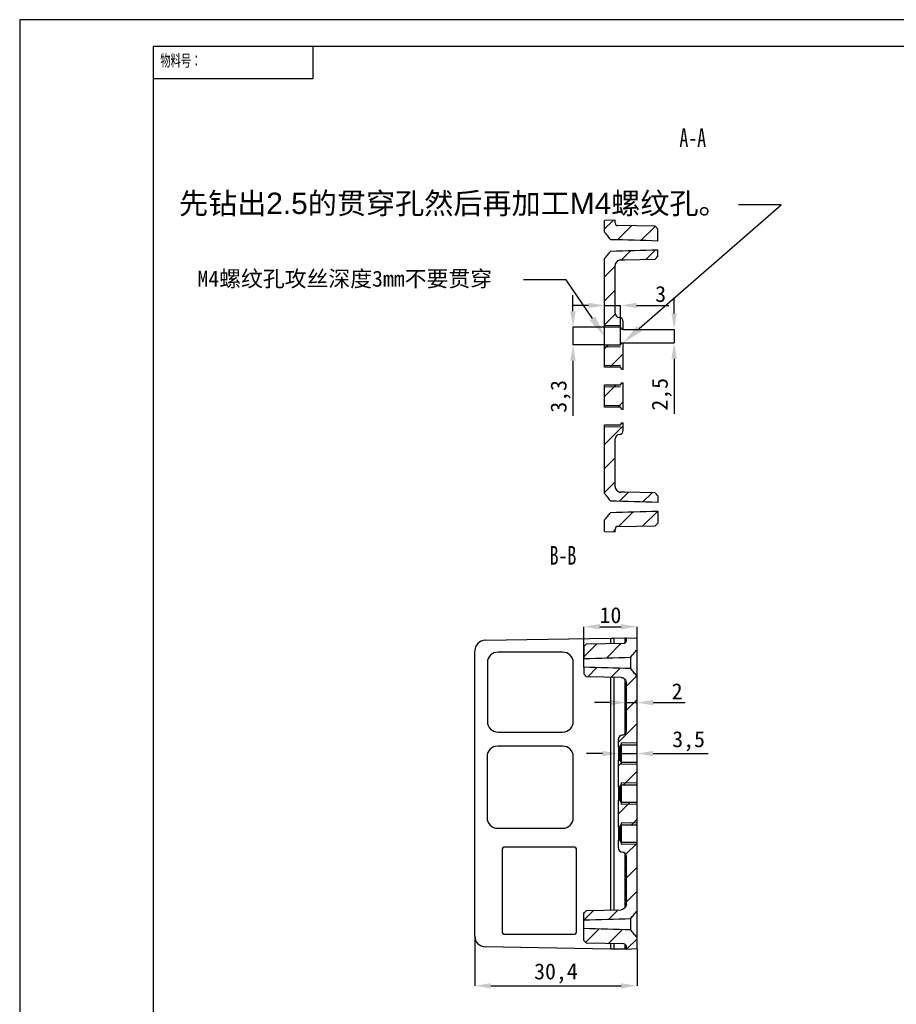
# Model space of a CAD drawing. Header units: millimetres. Extents: x 0 to 420, y 0 to 297.
# Tile 2 of 6: x 0 to 164, y 112 to 297. Entities that reach past the tile are written whole.
import ezdxf
from ezdxf import colors
from ezdxf.entities.mleader import LeaderData, LeaderLine
from ezdxf.math import Vec2, Vec3

# ---------------------------------------------------------------- set-up
doc = ezdxf.new("R2010")
doc.units = ezdxf.units.MM
for name, color, linetype in [('5', 7, 'Continuous'), ('9', 7, 'Continuous'), ('尺寸', 5, 'Continuous')]:
    doc.layers.add(name, color=color, linetype=linetype)
doc.layers.add('SLD-0', color=179, linetype='Continuous', lineweight=25)
doc.styles.add('SLDTEXTSTYLE0', font='TXT', dxfattribs={"width": 0.7, "bigfont": 'bigfont'})
doc.styles.add('SLDTEXTSTYLE1', font='TXT', dxfattribs={"width": 0.7})
doc.styles.get("Standard").update_dxf_attribs({"font": 'arial.ttf'})
doc.styles.add('黑体高度3mm', font='simhei.ttf', dxfattribs={"height": 3})
doc.dimstyles.new('黄色高度3mm', dxfattribs={"dimtxt": 3, "dimasz": 3, "dimexe": 0, "dimexo": 0, "dimtad": 1, "dimdec": 1, "dimtxsty": '黑体高度3mm', "dimcen": 2.5, "dimclrd": 2, "dimclre": 2, "dimclrt": 2, "dimadec": 0, "dimazin": 0, "dimtfac": 1, "dimtdec": 1, "dimtmove": 0, "dimatfit": 3, "dimfxl": 1, "dimarcsym": 0})
pattern_1 = [(45, (-1e-07, -0.015), (-2.245064, 2.245064), [])]

# ---------------------------------------------------------------- blocks, each defined once
blk = doc.blocks.new('*D27')
at = {"color": 2, "lineweight": -2, "transparency": 16777216}
for p, q in [((103.67, 242.33), (103.67, 245.33)), ((109.59, 239.33), (103.67, 239.33)), ((103.67, 239.33), (103.67, 236.03)), ((109.59, 236.03), (103.67, 236.03)), ((103.67, 233.03), (103.67, 222.69))]:
    blk.add_line(p, q, dxfattribs=at)
at = {"color": 2, "transparency": 16777216}
for points in [[(103.17, 242.33), (104.17, 242.33), (103.67, 239.33)], [(103.17, 233.03), (104.17, 233.03), (103.67, 236.03)]]:
    blk.add_solid(points, dxfattribs=at)
at = {"layer": 'Defpoints', "color": 0, "transparency": 16777216}
for p in [(109.59, 239.33), (103.67, 236.03), (109.59, 236.03)]:
    blk.add_point(p, dxfattribs=at)
at = {"color": 2, "transparency": 16777216, "insert": (101.36, 226.36), "char_height": 3, "attachment_point": 5, "rotation": 90, "style": '黑体高度3mm'}
blk.add_mtext('3,3', dxfattribs=at)
blk = doc.blocks.new('*D28')
at = {"color": 2, "lineweight": -2, "transparency": 16777216}
for p, q in [((122.63, 241.93), (122.63, 244.93)), ((113.09, 238.93), (122.63, 238.93)), ((122.63, 238.93), (122.63, 236.43)), ((113.09, 236.43), (122.63, 236.43)), ((122.63, 233.43), (122.63, 223.08))]:
    blk.add_line(p, q, dxfattribs=at)
at = {"color": 2, "transparency": 16777216}
for points in [[(122.13, 241.93), (123.13, 241.93), (122.63, 238.93)], [(122.13, 233.43), (123.13, 233.43), (122.63, 236.43)]]:
    blk.add_solid(points, dxfattribs=at)
at = {"layer": 'Defpoints', "color": 0, "transparency": 16777216}
for p in [(113.09, 238.93), (113.09, 236.43), (122.63, 236.43)]:
    blk.add_point(p, dxfattribs=at)
at = {"color": 2, "transparency": 16777216, "insert": (120.32, 226.75), "char_height": 3, "attachment_point": 5, "rotation": 90, "style": '黑体高度3mm'}
blk.add_mtext('2,5', dxfattribs=at)
blk = doc.blocks.new('*D29')
at = {"color": 2, "lineweight": -2, "transparency": 16777216}
for p, q in [((106.59, 243.41), (103.59, 243.41)), ((109.59, 236.03), (109.59, 243.41)), ((109.59, 243.41), (112.59, 243.41)), ((112.59, 236.03), (112.59, 243.41)), ((115.59, 243.41), (121.61, 243.41))]:
    blk.add_line(p, q, dxfattribs=at)
at = {"color": 2, "transparency": 16777216}
for points in [[(106.59, 243.91), (106.59, 242.91), (109.59, 243.41)], [(115.59, 243.91), (115.59, 242.91), (112.59, 243.41)]]:
    blk.add_solid(points, dxfattribs=at)
at = {"layer": 'Defpoints', "color": 0, "transparency": 16777216}
for p in [(112.59, 243.41), (109.59, 236.03), (112.59, 236.03)]:
    blk.add_point(p, dxfattribs=at)
at = {"color": 2, "transparency": 16777216, "insert": (120.1, 245.54), "char_height": 3, "attachment_point": 5, "style": '黑体高度3mm'}
blk.add_mtext('3', dxfattribs=at)
blk = doc.blocks.new('*D32')
at = {"color": 2, "lineweight": -2, "transparency": 16777216}
for p, q in [((105.72, 176.39), (105.72, 183.18)), ((108.72, 183.18), (112.68, 183.18)), ((115.68, 176.39), (115.68, 183.18))]:
    blk.add_line(p, q, dxfattribs=at)
at = {"color": 2, "transparency": 16777216}
for points in [[(108.72, 183.68), (108.72, 182.68), (105.72, 183.18)], [(112.68, 183.68), (112.68, 182.68), (115.68, 183.18)]]:
    blk.add_solid(points, dxfattribs=at)
at = {"layer": 'Defpoints', "color": 0, "transparency": 16777216}
for p in [(115.68, 183.18), (105.72, 176.39), (115.68, 176.39)]:
    blk.add_point(p, dxfattribs=at)
at = {"color": 2, "transparency": 16777216, "insert": (110.7, 185.32), "char_height": 3, "attachment_point": 5, "style": '黑体高度3mm'}
blk.add_mtext('10', dxfattribs=at)
blk = doc.blocks.new('*D33')
at = {"color": 2, "lineweight": -2, "transparency": 16777216}
for p, q in [((109.18, 159.39), (106.18, 159.39)), ((112.18, 159.39), (115.68, 159.39)), ((118.68, 159.39), (129, 159.39))]:
    blk.add_line(p, q, dxfattribs=at)
at = {"color": 2, "transparency": 16777216}
for points in [[(109.18, 159.89), (109.18, 158.89), (112.18, 159.39)], [(118.68, 159.89), (118.68, 158.89), (115.68, 159.39)]]:
    blk.add_solid(points, dxfattribs=at)
at = {"layer": 'Defpoints', "color": 0, "transparency": 16777216}
for p in [(112.18, 159.39), (115.68, 159.39), (115.68, 159.39)]:
    blk.add_point(p, dxfattribs=at)
at = {"color": 2, "transparency": 16777216, "insert": (125.34, 161.7), "char_height": 3, "attachment_point": 5, "style": '黑体高度3mm'}
blk.add_mtext('3,5', dxfattribs=at)
blk = doc.blocks.new('*D34')
at = {"color": 2, "lineweight": -2, "transparency": 16777216}
for p, q in [((110.68, 168.95), (107.68, 168.95)), ((113.68, 168.13), (113.68, 168.95)), ((113.68, 168.95), (115.68, 168.95)), ((115.68, 168.13), (115.68, 168.95)), ((118.68, 168.95), (124.7, 168.95))]:
    blk.add_line(p, q, dxfattribs=at)
at = {"color": 2, "transparency": 16777216}
for points in [[(110.68, 169.45), (110.68, 168.45), (113.68, 168.95)], [(118.68, 169.45), (118.68, 168.45), (115.68, 168.95)]]:
    blk.add_solid(points, dxfattribs=at)
at = {"layer": 'Defpoints', "color": 0, "transparency": 16777216}
for p in [(113.68, 168.13), (115.68, 168.95), (115.68, 168.13)]:
    blk.add_point(p, dxfattribs=at)
at = {"color": 2, "transparency": 16777216, "insert": (123.19, 171.07), "char_height": 3, "attachment_point": 5, "style": '黑体高度3mm'}
blk.add_mtext('2', dxfattribs=at)
blk = doc.blocks.new('*D37')
at = {"color": 2, "lineweight": -2, "transparency": 16777216}
for p, q in [((85.28, 125.15), (85.28, 115.85)), ((115.68, 122.76), (115.68, 115.85)), ((88.28, 115.85), (112.68, 115.85))]:
    blk.add_line(p, q, dxfattribs=at)
at = {"color": 2, "transparency": 16777216}
for points in [[(88.28, 116.35), (88.28, 115.35), (85.28, 115.85)], [(112.68, 116.35), (112.68, 115.35), (115.68, 115.85)]]:
    blk.add_solid(points, dxfattribs=at)
at = {"layer": 'Defpoints', "color": 0, "transparency": 16777216}
for p in [(85.28, 125.15), (115.68, 122.76), (115.68, 115.85)]:
    blk.add_point(p, dxfattribs=at)
at = {"color": 2, "transparency": 16777216, "insert": (100.48, 118.17), "char_height": 3, "attachment_point": 5, "style": '黑体高度3mm'}
blk.add_mtext('30,4', dxfattribs=at)

msp = doc.modelspace()

# ---------------------------------------------------------------- hatches: boundary and pattern name
at = {"layer": '尺寸', "linetype": 'Continuous', "lineweight": 18}
h = msp.add_hatch(dxfattribs=at)
h.set_pattern_fill('ANSI31', color=256, style=0)
h.set_pattern_definition(pattern_1)
edge = h.paths.add_edge_path(flags=0)
edge.add_line((119.55328, 257.73761), (119.05335, 258.24634))
edge.add_line((119.05335, 258.24634), (112.08455, 258.36798))
edge.add_arc((112.09328, 258.8679), 0.5, 180, 269, ccw=False)
edge.add_line((111.59328, 258.8679), (111.59328, 259.37655))
edge.add_line((111.59328, 259.37655), (109.59328, 259.30671))
edge.add_line((109.59328, 259.30671), (109.59328, 257.15086))
edge.add_spline(control_points=[(109.59328, 257.15086), (109.99845, 256.70056), (110.40453, 256.24537), (110.73943, 255.7406)], knot_values=[0.004880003, 0.004880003, 0.004880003, 0.004880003, 0.006700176, 0.006700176, 0.006700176, 0.006700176], weights=[1, 1, 1, 1], degree=3, periodic=0)
edge.add_spline(control_points=[(110.73943, 255.7406), (110.9218, 255.73581), (111.10416, 255.73099), (111.28652, 255.72616), (112.18185, 255.70242), (113.07717, 255.67823), (113.97247, 255.65348), (115.83282, 255.60204), (117.69311, 255.54828), (119.55328, 255.49044)], knot_values=[0.015122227, 0.015122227, 0.015122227, 0.015122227, 0.015669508, 0.015669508, 0.015669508, 0.018356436, 0.018356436, 0.018356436, 0.023939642, 0.023939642, 0.023939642, 0.023939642], weights=[1, 1, 1, 1, 1, 1, 1, 1, 1, 1], degree=3, periodic=0)
edge.add_line((119.55328, 255.49044), (119.55328, 257.73761))
h = msp.add_hatch(dxfattribs=at)
h.set_pattern_fill('ANSI31', color=256, style=0)
h.set_pattern_definition(pattern_1)
edge = h.paths.add_edge_path(flags=0)
edge.add_spline(control_points=[(111.59328, 250.87859), (111.59326, 250.93287), (111.59729, 250.98729), (111.60525, 251.04098), (111.62345, 251.16376), (111.66301, 251.28511), (111.72079, 251.39496), (111.75172, 251.45376), (111.78814, 251.50999), (111.82926, 251.56218), (111.89614, 251.64705), (111.97695, 251.7227), (112.0667, 251.78288), (112.15223, 251.84023), (112.24798, 251.88482), (112.34723, 251.91229), (112.42145, 251.93283), (112.49883, 251.9442), (112.57583, 251.94567)], knot_values=[0.005939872, 0.005939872, 0.005939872, 0.005939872, 0.006103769, 0.006103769, 0.006103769, 0.006480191, 0.006480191, 0.006480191, 0.006679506, 0.006679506, 0.006679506, 0.007006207, 0.007006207, 0.007006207, 0.007317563, 0.007317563, 0.007317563, 0.0075505, 0.0075505, 0.0075505, 0.0075505], weights=[1, 1, 1, 1, 1, 1, 1, 1, 1, 1, 1, 1, 1, 1, 1, 1, 1, 1, 1], degree=3, periodic=0)
edge.add_spline(control_points=[(112.57583, 251.94567), (112.84885, 251.95087), (113.12187, 251.95608), (113.3949, 251.96129), (115.28105, 251.99729), (117.16721, 252.0334), (119.05335, 252.06964)], knot_values=[0.005016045, 0.005016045, 0.005016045, 0.005016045, 0.005835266, 0.005835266, 0.005835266, 0.01149476, 0.01149476, 0.01149476, 0.01149476], weights=[1, 1, 1, 1, 1, 1, 1], degree=3, periodic=0)
edge.add_spline(control_points=[(119.05335, 252.06964), (119.19702, 252.23058), (119.33944, 252.39264), (119.47965, 252.55659), (119.50427, 252.58537), (119.52881, 252.61421), (119.55328, 252.64312)], knot_values=[0.002570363, 0.002570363, 0.002570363, 0.002570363, 0.003217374, 0.003217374, 0.003217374, 0.003330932, 0.003330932, 0.003330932, 0.003330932], weights=[1, 1, 1, 1, 1, 1, 1], degree=3, periodic=0)
edge.add_line((119.55328, 252.64312), (119.55328, 253.86255))
edge.add_spline(control_points=[(119.55328, 253.86255), (117.84203, 253.80933), (116.13068, 253.75959), (114.41927, 253.71191), (113.37504, 253.68282), (112.33079, 253.65452), (111.28652, 253.62683), (111.10416, 253.622), (110.9218, 253.61718), (110.73943, 253.61238)], knot_values=[0.007399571, 0.007399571, 0.007399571, 0.007399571, 0.012535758, 0.012535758, 0.012535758, 0.015669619, 0.015669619, 0.015669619, 0.016216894, 0.016216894, 0.016216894, 0.016216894], weights=[1, 1, 1, 1, 1, 1, 1, 1, 1, 1], degree=3, periodic=0)
edge.add_spline(control_points=[(110.73943, 253.61238), (110.40453, 253.10762), (109.99845, 252.65243), (109.59328, 252.20212)], knot_values=[0.009001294, 0.009001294, 0.009001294, 0.009001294, 0.010869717, 0.010869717, 0.010869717, 0.010869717], weights=[1, 1, 1, 1], degree=3, periodic=0)
edge.add_line((109.59328, 252.20212), (109.59328, 239.32661))
edge.add_line((109.59328, 239.32661), (112.59328, 239.32661))
edge.add_line((112.59328, 239.32661), (112.83362, 238.92661))
edge.add_line((112.83362, 238.92661), (113.09328, 238.92661))
edge.add_line((113.09328, 238.92661), (113.09328, 240.35229))
edge.add_arc((112.29328, 240.35229), 0.8, 0, 86.4166783)
edge.add_arc((112.39328, 241.94916), 0.8, 180, 266.4166783, ccw=False)
edge.add_line((111.59328, 241.94916), (111.59328, 250.87859))
h = msp.add_hatch(dxfattribs=at)
h.set_pattern_fill('ANSI31', color=256, style=0)
h.set_pattern_definition(pattern_1)
h.paths.add_polyline_path([(109.59328, 231.82661), (112.59328, 231.82661), (112.83362, 231.42661), (113.09328, 231.42661), (113.09328, 236.42661), (112.83362, 236.42661), (112.59328, 236.02661), (109.59328, 236.02661)], flags=0)
h = msp.add_hatch(dxfattribs=at)
h.set_pattern_fill('ANSI31', color=256, style=0)
h.set_pattern_definition(pattern_1)
h.paths.add_polyline_path([(109.59328, 224.32661), (112.59328, 224.32661), (112.83362, 223.92661), (113.09328, 223.92661), (113.09328, 228.92661), (112.83362, 228.92661), (112.59328, 228.52661), (109.59328, 228.52661)], flags=0)
h = msp.add_hatch(dxfattribs=at)
h.set_pattern_fill('ANSI31', color=256, style=0)
h.set_pattern_definition(pattern_1)
edge = h.paths.add_edge_path(flags=0)
edge.add_spline(control_points=[(119.55328, 207.70996), (119.38945, 207.90354), (119.22223, 208.09426), (119.05335, 208.28344)], knot_values=[0.004388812, 0.004388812, 0.004388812, 0.004388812, 0.005155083, 0.005155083, 0.005155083, 0.005155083], weights=[1, 1, 1, 1], degree=3, periodic=0)
edge.add_spline(control_points=[(119.05335, 208.28344), (117.16721, 208.31969), (115.28105, 208.3558), (113.3949, 208.39179), (113.12187, 208.397), (112.84885, 208.40221), (112.57583, 208.40742)], knot_values=[0.014410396, 0.014410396, 0.014410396, 0.014410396, 0.02006989, 0.02006989, 0.02006989, 0.020889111, 0.020889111, 0.020889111, 0.020889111], weights=[1, 1, 1, 1, 1, 1, 1], degree=3, periodic=0)
edge.add_spline(control_points=[(112.57583, 208.40742), (112.56136, 208.40769), (112.54689, 208.40831), (112.53245, 208.40927), (112.42891, 208.41616), (112.32524, 208.44129), (112.22972, 208.48183), (112.15232, 208.51469), (112.07872, 208.55812), (112.01215, 208.60948), (111.91396, 208.68524), (111.82856, 208.78043), (111.76262, 208.88548), (111.69696, 208.99005), (111.64857, 209.10742), (111.6211, 209.2278), (111.6027, 209.30838), (111.59328, 209.39155), (111.59328, 209.47421)], knot_values=[0.006100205, 0.006100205, 0.006100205, 0.006100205, 0.006143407, 0.006143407, 0.006143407, 0.006456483, 0.006456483, 0.006456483, 0.006708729, 0.006708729, 0.006708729, 0.007083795, 0.007083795, 0.007083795, 0.007456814, 0.007456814, 0.007456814, 0.007706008, 0.007706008, 0.007706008, 0.007706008], weights=[1, 1, 1, 1, 1, 1, 1, 1, 1, 1, 1, 1, 1, 1, 1, 1, 1, 1, 1], degree=3, periodic=0)
edge.add_line((111.59328, 209.47421), (111.59328, 218.40406))
edge.add_arc((112.39328, 218.40406), 0.8, 93.5833217, 180, ccw=False)
edge.add_arc((112.29328, 220.00093), 0.8, 273.5833217, 360)
edge.add_line((113.09328, 220.00093), (113.09328, 221.42661))
edge.add_line((113.09328, 221.42661), (112.83362, 221.42661))
edge.add_line((112.83362, 221.42661), (112.59328, 221.02661))
edge.add_line((112.59328, 221.02661), (109.59328, 221.02661))
edge.add_line((109.59328, 221.02661), (109.59328, 208.15096))
edge.add_spline(control_points=[(109.59328, 208.15096), (109.99845, 207.70065), (110.40453, 207.24547), (110.73943, 206.7407)], knot_values=[0.004880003, 0.004880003, 0.004880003, 0.004880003, 0.006700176, 0.006700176, 0.006700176, 0.006700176], weights=[1, 1, 1, 1], degree=3, periodic=0)
edge.add_spline(control_points=[(110.73943, 206.7407), (110.9218, 206.7359), (111.10416, 206.73109), (111.28652, 206.72625), (112.18185, 206.70252), (113.07717, 206.67833), (113.97247, 206.65358), (115.83282, 206.60214), (117.69311, 206.54838), (119.55328, 206.49054)], knot_values=[0.015122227, 0.015122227, 0.015122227, 0.015122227, 0.015669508, 0.015669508, 0.015669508, 0.018356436, 0.018356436, 0.018356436, 0.023939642, 0.023939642, 0.023939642, 0.023939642], weights=[1, 1, 1, 1, 1, 1, 1, 1, 1, 1], degree=3, periodic=0)
edge.add_line((119.55328, 206.49054), (119.55328, 207.70996))
h = msp.add_hatch(dxfattribs=at)
h.set_pattern_fill('ANSI31', color=256, style=0)
h.set_pattern_definition(pattern_1)
edge = h.paths.add_edge_path(flags=0)
edge.add_arc((112.09328, 201.48518), 0.5, 91, 180, ccw=False)
edge.add_line((112.08455, 201.98511), (119.05335, 202.10675))
edge.add_line((119.05335, 202.10675), (119.55328, 202.61547))
edge.add_line((119.55328, 202.61547), (119.55328, 204.86264))
edge.add_spline(control_points=[(119.55328, 204.86264), (117.84203, 204.80943), (116.13068, 204.75969), (114.41927, 204.71201), (113.37504, 204.68291), (112.33079, 204.65461), (111.28652, 204.62693), (111.10416, 204.62209), (110.9218, 204.61728), (110.73943, 204.61248)], knot_values=[0.007399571, 0.007399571, 0.007399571, 0.007399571, 0.012535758, 0.012535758, 0.012535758, 0.015669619, 0.015669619, 0.015669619, 0.016216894, 0.016216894, 0.016216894, 0.016216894], weights=[1, 1, 1, 1, 1, 1, 1, 1, 1, 1], degree=3, periodic=0)
edge.add_spline(control_points=[(110.73943, 204.61248), (110.40453, 204.10772), (109.99845, 203.65253), (109.59328, 203.20222)], knot_values=[0.009001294, 0.009001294, 0.009001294, 0.009001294, 0.010869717, 0.010869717, 0.010869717, 0.010869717], weights=[1, 1, 1, 1], degree=3, periodic=0)
edge.add_line((109.59328, 203.20222), (109.59328, 201.04652))
edge.add_line((109.59328, 201.04652), (111.59328, 200.97667))
edge.add_line((111.59328, 200.97667), (111.59328, 201.48518))
h = msp.add_hatch(dxfattribs=at)
h.set_pattern_fill('ANSI31', color=256, style=0)
h.set_pattern_definition(pattern_1)
edge = h.paths.add_edge_path(flags=0)
edge.add_line((113.18792, 180.08025), (106.21912, 179.95861))
edge.add_line((106.21912, 179.95861), (105.7192, 179.44989))
edge.add_line((105.7192, 179.44989), (105.7192, 177.20272))
edge.add_spline(control_points=[(105.7192, 177.20272), (106.80408, 177.23645), (107.88901, 177.26877), (108.97396, 177.30008), (110.82692, 177.35356), (112.67996, 177.40413), (114.53304, 177.45288)], knot_values=[0.009386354, 0.009386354, 0.009386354, 0.009386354, 0.012642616, 0.012642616, 0.012642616, 0.018203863, 0.018203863, 0.018203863, 0.018203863], weights=[1, 1, 1, 1, 1, 1, 1], degree=3, periodic=0)
edge.add_spline(control_points=[(114.53304, 177.45288), (114.78743, 177.8363), (115.08633, 178.18928), (115.38892, 178.53592), (115.4848, 178.64576), (115.58167, 178.75475), (115.6792, 178.86314)], knot_values=[0.004131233, 0.004131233, 0.004131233, 0.004131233, 0.005524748, 0.005524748, 0.005524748, 0.005965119, 0.005965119, 0.005965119, 0.005965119], weights=[1, 1, 1, 1, 1, 1, 1], degree=3, periodic=0)
edge.add_line((115.6792, 178.86314), (115.6792, 181.01885))
edge.add_line((115.6792, 181.01885), (113.6792, 181.08869))
edge.add_line((113.6792, 181.08869), (113.6792, 180.58018))
edge.add_arc((113.1792, 180.58018), 0.5, 271, 360, ccw=False)
h = msp.add_hatch(dxfattribs=at)
h.set_pattern_fill('ANSI31', color=256, style=0)
h.set_pattern_definition(pattern_1)
edge = h.paths.add_edge_path(flags=0)
edge.add_spline(control_points=[(106.21912, 173.78192), (108.37829, 173.74043), (110.53747, 173.69911), (112.69665, 173.65795)], knot_values=[0.007133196, 0.007133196, 0.007133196, 0.007133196, 0.013611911, 0.013611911, 0.013611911, 0.013611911], weights=[1, 1, 1, 1], degree=3, periodic=0)
edge.add_spline(control_points=[(112.69665, 173.65795), (112.76373, 173.65667), (112.83107, 173.6479), (112.89628, 173.63208), (112.94627, 173.61996), (112.99541, 173.60363), (113.04276, 173.58353), (113.14777, 173.53895), (113.24599, 173.47456), (113.32981, 173.39718), (113.41345, 173.31997), (113.48514, 173.22786), (113.54031, 173.1283), (113.59848, 173.02331), (113.63982, 172.90723), (113.66131, 172.78913), (113.67316, 172.72394), (113.6792, 172.65742), (113.6792, 172.59115)], knot_values=[0.006060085, 0.006060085, 0.006060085, 0.006060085, 0.006260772, 0.006260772, 0.006260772, 0.006413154, 0.006413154, 0.006413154, 0.006755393, 0.006755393, 0.006755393, 0.007096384, 0.007096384, 0.007096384, 0.007456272, 0.007456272, 0.007456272, 0.007654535, 0.007654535, 0.007654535, 0.007654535], weights=[1, 1, 1, 1, 1, 1, 1, 1, 1, 1, 1, 1, 1, 1, 1, 1, 1, 1, 1], degree=3, periodic=0)
edge.add_line((113.6792, 172.59115), (113.6792, 163.6613))
edge.add_arc((112.8792, 163.6613), 0.8, 273.5833217, 360, ccw=False)
edge.add_arc((112.9792, 162.06443), 0.8, 93.5833217, 180)
edge.add_line((112.1792, 162.06443), (112.1792, 160.63875))
edge.add_line((112.1792, 160.63875), (112.43885, 160.63875))
edge.add_line((112.43885, 160.63875), (112.6792, 161.03875))
edge.add_line((112.6792, 161.03875), (115.6792, 161.03875))
edge.add_line((115.6792, 161.03875), (115.6792, 173.9144))
edge.add_spline(control_points=[(115.6792, 173.9144), (115.41841, 174.20424), (115.16123, 174.49779), (114.91813, 174.80262), (114.78331, 174.97168), (114.65259, 175.14447), (114.53304, 175.32466)], knot_values=[0.000001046, 0.000001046, 0.000001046, 0.000001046, 0.001170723, 0.001170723, 0.001170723, 0.001820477, 0.001820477, 0.001820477, 0.001820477], weights=[1, 1, 1, 1, 1, 1, 1], degree=3, periodic=0)
edge.add_spline(control_points=[(114.53304, 175.32466), (111.87062, 175.3947), (109.20828, 175.46831), (106.54618, 175.54938), (106.27051, 175.55777), (105.99485, 175.56625), (105.7192, 175.57482)], knot_values=[0.009382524, 0.009382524, 0.009382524, 0.009382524, 0.017372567, 0.017372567, 0.017372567, 0.018199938, 0.018199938, 0.018199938, 0.018199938], weights=[1, 1, 1, 1, 1, 1, 1], degree=3, periodic=0)
edge.add_line((105.7192, 175.57482), (105.7192, 174.3554))
edge.add_spline(control_points=[(105.7192, 174.3554), (105.88302, 174.16182), (106.05024, 173.97111), (106.21912, 173.78192)], knot_values=[0.002388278, 0.002388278, 0.002388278, 0.002388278, 0.003153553, 0.003153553, 0.003153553, 0.003153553], weights=[1, 1, 1, 1], degree=3, periodic=0)
h = msp.add_hatch(dxfattribs=at)
h.set_pattern_fill('ANSI31', color=256, style=0)
h.set_pattern_definition(pattern_1)
h.paths.add_polyline_path([(115.6792, 153.53875), (115.6792, 157.73875), (112.6792, 157.73875), (112.43885, 158.13875), (112.1792, 158.13875), (112.1792, 153.13875), (112.43885, 153.13875), (112.6792, 153.53875)], flags=0)
h = msp.add_hatch(dxfattribs=at)
h.set_pattern_fill('ANSI31', color=256, style=0)
h.set_pattern_definition(pattern_1)
h.paths.add_polyline_path([(115.6792, 146.03875), (115.6792, 150.23875), (112.6792, 150.23875), (112.43885, 150.63875), (112.1792, 150.63875), (112.1792, 145.63875), (112.43885, 145.63875), (112.6792, 146.03875)], flags=0)
h = msp.add_hatch(dxfattribs=at)
h.set_pattern_fill('ANSI31', color=256, style=0)
h.set_pattern_definition(pattern_1)
edge = h.paths.add_edge_path(flags=0)
edge.add_spline(control_points=[(112.69665, 130.11969), (110.53747, 130.07853), (108.37829, 130.03721), (106.21912, 129.99572)], knot_values=[0.007133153, 0.007133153, 0.007133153, 0.007133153, 0.013611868, 0.013611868, 0.013611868, 0.013611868], weights=[1, 1, 1, 1], degree=3, periodic=0)
edge.add_spline(control_points=[(106.21912, 129.99572), (106.05024, 129.80653), (105.88302, 129.61582), (105.7192, 129.42224)], knot_values=[0.000001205, 0.000001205, 0.000001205, 0.000001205, 0.000761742, 0.000761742, 0.000761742, 0.000761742], weights=[1, 1, 1, 1], degree=3, periodic=0)
edge.add_line((105.7192, 129.42224), (105.7192, 128.20281))
edge.add_spline(control_points=[(105.7192, 128.20281), (106.80408, 128.23655), (107.88901, 128.26887), (108.97396, 128.30018), (110.82692, 128.35366), (112.67996, 128.40423), (114.53304, 128.45298)], knot_values=[0.009386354, 0.009386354, 0.009386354, 0.009386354, 0.012642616, 0.012642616, 0.012642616, 0.018203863, 0.018203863, 0.018203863, 0.018203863], weights=[1, 1, 1, 1, 1, 1, 1], degree=3, periodic=0)
edge.add_spline(control_points=[(114.53304, 128.45298), (114.78743, 128.8364), (115.08633, 129.18937), (115.38892, 129.53601), (115.4848, 129.64586), (115.58167, 129.75485), (115.6792, 129.86324)], knot_values=[0.004131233, 0.004131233, 0.004131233, 0.004131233, 0.005524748, 0.005524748, 0.005524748, 0.005965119, 0.005965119, 0.005965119, 0.005965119], weights=[1, 1, 1, 1, 1, 1, 1], degree=3, periodic=0)
edge.add_line((115.6792, 129.86324), (115.6792, 142.73875))
edge.add_line((115.6792, 142.73875), (112.6792, 142.73875))
edge.add_line((112.6792, 142.73875), (112.43885, 143.13875))
edge.add_line((112.43885, 143.13875), (112.1792, 143.13875))
edge.add_line((112.1792, 143.13875), (112.1792, 141.71307))
edge.add_arc((112.9792, 141.71307), 0.8, 180, 266.4166783)
edge.add_arc((112.8792, 140.1162), 0.8, 0, 86.4166783, ccw=False)
edge.add_line((113.6792, 140.1162), (113.6792, 131.18677))
edge.add_spline(control_points=[(113.6792, 131.18677), (113.67922, 131.09122), (113.66661, 130.99489), (113.64212, 130.90252), (113.62084, 130.82226), (113.59034, 130.7439), (113.55168, 130.6704), (113.49647, 130.56543), (113.42311, 130.4681), (113.33668, 130.38686), (113.25008, 130.30546), (113.14765, 130.23795), (113.03799, 130.1921), (112.93445, 130.14881), (112.82127, 130.12368), (112.7091, 130.12001), (112.70495, 130.11988), (112.7008, 130.11977), (112.69665, 130.11969)], knot_values=[0.005879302, 0.005879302, 0.005879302, 0.005879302, 0.006165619, 0.006165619, 0.006165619, 0.006412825, 0.006412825, 0.006412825, 0.006768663, 0.006768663, 0.006768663, 0.007125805, 0.007125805, 0.007125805, 0.007462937, 0.007462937, 0.007462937, 0.007475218, 0.007475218, 0.007475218, 0.007475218], weights=[1, 1, 1, 1, 1, 1, 1, 1, 1, 1, 1, 1, 1, 1, 1, 1, 1, 1, 1], degree=3, periodic=0)
h = msp.add_hatch(dxfattribs=at)
h.set_pattern_fill('ANSI31', color=256, style=0)
h.set_pattern_definition(pattern_1)
edge = h.paths.add_edge_path(flags=0)
edge.add_line((106.21912, 123.81903), (113.18792, 123.69738))
edge.add_arc((113.1792, 123.19746), 0.5, 0, 89, ccw=False)
edge.add_line((113.6792, 123.19746), (113.6792, 122.68881))
edge.add_line((113.6792, 122.68881), (115.6792, 122.75865))
edge.add_line((115.6792, 122.75865), (115.6792, 124.9145))
edge.add_spline(control_points=[(115.6792, 124.9145), (115.41841, 125.20434), (115.16123, 125.49789), (114.91813, 125.80271), (114.78331, 125.97177), (114.65259, 126.14457), (114.53304, 126.32476)], knot_values=[0.000001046, 0.000001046, 0.000001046, 0.000001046, 0.001170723, 0.001170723, 0.001170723, 0.001820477, 0.001820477, 0.001820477, 0.001820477], weights=[1, 1, 1, 1, 1, 1, 1], degree=3, periodic=0)
edge.add_spline(control_points=[(114.53304, 126.32476), (111.87062, 126.3948), (109.20828, 126.46841), (106.54618, 126.54948), (106.27051, 126.55787), (105.99485, 126.56635), (105.7192, 126.57492)], knot_values=[0.009382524, 0.009382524, 0.009382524, 0.009382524, 0.017372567, 0.017372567, 0.017372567, 0.018199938, 0.018199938, 0.018199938, 0.018199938], weights=[1, 1, 1, 1, 1, 1, 1], degree=3, periodic=0)
edge.add_line((105.7192, 126.57492), (105.7192, 124.32775))
edge.add_line((105.7192, 124.32775), (106.21912, 123.81903))

# ---------------------------------------------------------------- linework, layer by layer
at = {"color": 7, "linetype": 'Continuous', "lineweight": 25}
for p, q in [((111.59328, 259.37655), (109.59328, 259.30671)), ((109.59328, 257.15086), (109.59328, 259.30671)), ((111.59328, 258.8679), (111.59328, 259.37655)), ((119.05335, 258.24634), (112.08455, 258.36798)), ((119.05335, 258.24634), (119.55328, 257.73761)), ((119.55328, 255.49044), (119.55328, 257.73761)), ((119.55328, 252.64312), (119.55328, 253.86255)), ((109.59328, 239.32661), (109.59328, 252.20212)), ((111.59328, 241.94916), (111.59328, 250.87859)), ((113.09328, 238.92661), (113.09328, 240.35229)), ((112.59328, 239.32661), (109.59328, 239.32661)), ((112.83362, 238.92661), (112.59328, 239.32661)), ((113.09328, 238.92661), (112.83362, 238.92661)), ((112.59328, 236.02661), (112.83362, 236.42661)), ((112.83362, 236.42661), (113.09328, 236.42661)), ((113.09328, 231.42661), (113.09328, 236.42661)), ((109.59328, 236.02661), (112.59328, 236.02661)), ((109.59328, 231.82661), (109.59328, 236.02661)), ((112.59328, 231.82661), (109.59328, 231.82661)), ((112.83362, 231.42661), (112.59328, 231.82661)), ((113.09328, 231.42661), (112.83362, 231.42661)), ((112.59328, 228.52661), (112.83362, 228.92661)), ((112.83362, 228.92661), (113.09328, 228.92661)), ((113.09328, 223.92661), (113.09328, 228.92661)), ((109.59328, 228.52661), (112.59328, 228.52661)), ((109.59328, 224.32661), (109.59328, 228.52661)), ((112.59328, 224.32661), (109.59328, 224.32661)), ((112.83362, 223.92661), (112.59328, 224.32661)), ((113.09328, 223.92661), (112.83362, 223.92661)), ((109.59328, 208.15096), (109.59328, 221.02661)), ((109.59328, 221.02661), (112.59328, 221.02661)), ((112.59328, 221.02661), (112.83362, 221.42661)), ((112.83362, 221.42661), (113.09328, 221.42661)), ((113.09328, 220.00093), (113.09328, 221.42661)), ((111.59328, 209.47421), (111.59328, 218.40406)), ((119.55328, 207.70996), (119.55328, 206.49054)), ((109.59328, 201.04652), (109.59328, 203.20222)), ((119.55328, 204.86264), (119.55328, 202.61547)), ((111.59328, 200.97667), (111.59328, 201.48518)), ((112.08455, 201.98511), (119.05335, 202.10675)), ((119.05335, 202.10675), (119.55328, 202.61547)), ((109.59328, 201.04652), (111.59328, 200.97667)), ((87.24429, 180.62731), (110.72647, 181.03719)), ((110.72647, 181.03719), (111.41612, 181.04923)), ((111.41612, 181.04923), (113.3863, 181.08362)), ((113.3863, 181.08362), (113.67832, 181.08872)), ((113.67832, 181.08872), (113.6792, 181.08869)), ((113.6792, 181.08869), (115.6792, 181.01885)), ((113.6792, 180.58018), (113.6792, 181.08869)), ((115.6792, 178.86314), (115.6792, 181.01885)), ((105.7192, 179.44989), (106.21912, 179.95861)), ((105.7192, 179.44989), (105.7192, 177.20272)), ((106.21912, 179.95861), (113.18792, 180.08025)), ((85.2792, 125.14988), (85.2792, 178.62761)), ((101.74041, 178.40887), (89.63798, 178.40887)), ((101.74163, 178.40887), (101.74041, 178.40887)), ((114.53304, 175.32466), (114.53304, 177.45288)), ((115.6792, 173.9144), (115.6792, 178.86314)), ((87.6392, 176.41131), (87.6392, 165.40644)), ((103.7392, 165.40887), (103.7392, 176.40887)), ((105.7192, 175.57482), (105.7192, 177.20272)), ((105.7192, 175.57482), (105.7192, 174.3554)), ((112.69665, 173.65795), (106.21912, 173.78192)), ((115.6792, 161.03875), (115.6792, 173.9144)), ((113.6792, 163.6613), (113.6792, 172.59115)), ((89.63798, 163.40887), (101.74041, 163.40887)), ((101.74041, 163.40887), (101.74163, 163.40887)), ((101.74041, 160.78897), (89.57798, 160.78897)), ((101.74163, 160.78897), (101.74041, 160.78897)), ((112.1792, 160.63875), (112.1792, 162.06443)), ((112.1792, 160.63875), (112.43885, 160.63875)), ((112.1792, 160.63875), (112.1792, 158.13875)), ((112.43885, 160.63875), (112.6792, 161.03875)), ((112.43885, 160.63875), (112.43885, 158.13875)), ((112.6792, 161.38875), (112.6792, 157.38875)), ((112.6792, 157.73875), (112.6792, 161.03875)), ((112.6792, 161.03875), (115.6792, 161.03875)), ((115.6792, 157.73875), (115.6792, 161.03875)), ((87.5792, 158.79141), (87.5792, 147.38653)), ((103.7392, 147.38897), (103.7392, 158.78897)), ((112.43885, 158.13875), (112.1792, 158.13875)), ((112.1792, 153.13875), (112.1792, 158.13875)), ((112.6792, 157.73875), (112.43885, 158.13875)), ((115.6792, 157.73875), (112.6792, 157.73875)), ((115.6792, 153.53875), (115.6792, 157.73875)), ((112.43885, 153.13875), (112.6792, 153.53875)), ((112.6792, 153.88875), (112.6792, 149.88875)), ((112.6792, 153.53875), (115.6792, 153.53875)), ((112.6792, 150.23875), (112.6792, 153.53875)), ((115.6792, 150.23875), (115.6792, 153.53875)), ((112.1792, 153.13875), (112.43885, 153.13875)), ((112.1792, 153.13875), (112.1792, 150.63875)), ((112.43885, 153.13875), (112.43885, 150.63875)), ((112.43885, 150.63875), (112.1792, 150.63875)), ((112.1792, 145.63875), (112.1792, 150.63875)), ((112.6792, 150.23875), (112.43885, 150.63875)), ((115.6792, 150.23875), (112.6792, 150.23875)), ((115.6792, 146.03875), (115.6792, 150.23875)), ((112.43885, 145.63875), (112.6792, 146.03875)), ((112.6792, 146.38875), (112.6792, 142.38875)), ((112.6792, 142.73875), (112.6792, 146.03875)), ((112.6792, 146.03875), (115.6792, 146.03875)), ((115.6792, 142.73875), (115.6792, 146.03875)), ((89.57798, 145.38897), (101.74041, 145.38897)), ((101.74041, 145.38897), (101.74163, 145.38897)), ((112.1792, 145.63875), (112.43885, 145.63875)), ((112.1792, 145.63875), (112.1792, 143.13875)), ((112.43885, 145.63875), (112.43885, 143.13875)), ((112.43885, 143.13875), (112.1792, 143.13875)), ((112.1792, 141.71307), (112.1792, 143.13875)), ((112.6792, 142.73875), (112.43885, 143.13875)), ((115.6792, 142.73875), (112.6792, 142.73875)), ((115.6792, 129.86324), (115.6792, 142.73875)), ((90.4192, 141.52899), (90.4192, 125.84826)), ((104.01938, 141.82863), (90.71901, 141.82863)), ((104.3192, 125.84863), (104.3192, 141.52863)), ((113.6792, 131.18677), (113.6792, 140.1162)), ((105.7192, 128.20281), (105.7192, 129.42224)), ((106.21912, 129.99572), (112.69665, 130.11969)), ((115.6792, 124.9145), (115.6792, 129.86324)), ((105.7192, 126.57492), (105.7192, 128.20281)), ((114.53304, 126.32476), (114.53304, 128.45298)), ((90.71901, 125.54863), (104.01938, 125.54863)), ((105.7192, 124.32775), (105.7192, 126.57492)), ((105.7192, 124.32775), (106.21912, 123.81903)), ((106.21912, 123.81903), (106.22412, 123.81394)), ((113.18792, 123.69738), (106.21912, 123.81903)), ((115.6792, 122.75865), (115.6792, 124.9145)), ((110.72647, 122.7403), (87.24429, 123.15019)), ((111.41612, 122.72827), (110.72647, 122.7403)), ((113.3863, 122.69388), (111.41612, 122.72827)), ((113.67832, 122.68878), (113.3863, 122.69388)), ((113.6792, 122.68881), (113.67832, 122.68878)), ((113.6792, 122.68881), (113.6792, 123.19746)), ((115.6792, 122.75865), (113.6792, 122.68881))]:
    msp.add_line(p, q, dxfattribs=at)
at = {"color": 7, "linetype": 'Continuous', "lineweight": 18}
for p, q in [((109.59328, 239.67661), (112.59328, 239.67661)), ((109.59328, 235.67661), (112.59328, 235.67661)), ((109.59328, 232.17661), (112.59328, 232.17661)), ((109.59328, 228.17661), (112.59328, 228.17661)), ((109.59328, 224.67661), (112.59328, 224.67661)), ((109.59328, 220.67661), (112.59328, 220.67661)), ((115.6792, 161.38875), (112.6792, 161.38875)), ((115.6792, 157.38875), (112.6792, 157.38875)), ((115.6792, 153.88875), (112.6792, 153.88875)), ((115.6792, 149.88875), (112.6792, 149.88875)), ((115.6792, 146.38875), (112.6792, 146.38875)), ((115.6792, 142.38875), (112.6792, 142.38875))]:
    msp.add_line(p, q, dxfattribs=at)
at = {"color": 8, "linetype": 'Continuous', "lineweight": 25}
for p, q in [((110.72647, 181.03719), (110.72647, 180.03729)), ((111.41612, 180.04933), (111.41612, 181.04923)), ((113.3863, 181.08362), (113.3863, 180.12509)), ((110.72647, 173.69565), (110.72647, 130.08198)), ((111.41612, 130.09518), (111.41612, 173.68245)), ((113.3863, 173.32502), (113.3863, 163.04256)), ((113.3863, 140.73494), (113.3863, 130.4523)), ((110.72647, 123.74035), (110.72647, 122.7403)), ((111.41612, 122.72827), (111.41612, 123.72831)), ((113.3863, 123.65255), (113.3863, 122.69388))]:
    msp.add_line(p, q, dxfattribs=at)
at = {"color": 7, "linetype": 'Continuous', "lineweight": 25, "flags": 128}
for points in [[(112.57583, 251.94567), (113.3949, 251.96129), (119.05335, 252.06964)], [(119.05335, 208.28344), (113.3949, 208.39179), (112.57583, 208.40742)]]:
    msp.add_lwpolyline(points, dxfattribs=at)
at = {"color": 7, "linetype": 'Continuous', "lineweight": 25}
for centre, radius, start, end in [((112.09328, 258.8679), 0.5, 180, 269), ((112.39328, 241.94916), 0.8, 180, 266.4166783), ((112.29328, 240.35229), 0.8, 0, 86.4166783), ((112.29328, 220.00093), 0.8, 273.5833217, 0), ((112.39328, 218.40406), 0.8, 93.5833217, 180), ((112.09328, 201.48518), 0.5, 91, 180), ((87.2792, 178.62761), 2, 91, 180), ((113.1792, 180.58018), 0.5, 271, 0), ((112.9792, 162.06443), 0.8, 93.5833217, 180), ((112.8792, 163.6613), 0.8, 273.5833217, 0), ((112.9792, 141.71307), 0.8, 180, 266.4166783), ((112.8792, 140.1162), 0.8, 360, 86.4166783), ((87.2792, 125.14988), 2, 180, 269), ((113.1792, 123.19746), 0.5, 0, 89)]:
    msp.add_arc(centre, radius, start, end, dxfattribs=at)
for centre, major_axis, ratio, start_param, end_param in [((89.64164, 176.40765), (1.62571, -1.17137), 0.998076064, 2.196080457, 3.765050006), ((101.7392, 176.40765), (0.76565, 1.84924), 0.999138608, 5.105240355, 6.674817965), ((89.64164, 165.41009), (1.62571, 1.17137), 0.998076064, 2.518135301, 4.08710485), ((101.7392, 165.41009), (-0.76565, 1.84924), 0.999138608, 2.749959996, 4.319537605), ((89.58164, 158.78775), (1.62571, -1.17137), 0.998076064, 2.196080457, 3.765050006), ((101.7392, 158.78775), (0.76565, 1.84924), 0.999138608, 5.105240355, 6.674817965), ((89.58164, 147.39019), (1.62571, 1.17137), 0.998076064, 2.518135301, 4.08710485), ((101.7392, 147.39019), (-0.76565, 1.84924), 0.999138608, 2.749959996, 4.319537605), ((90.71956, 141.52844), (0.24386, -0.17571), 0.998076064, 2.196080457, 3.765050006), ((104.0192, 141.52844), (0.11485, 0.27739), 0.999138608, 5.105240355, 6.675419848), ((90.71956, 125.84881), (0.24386, 0.17571), 0.998076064, 2.518135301, 4.08710485), ((104.0192, 125.84881), (-0.11485, 0.27739), 0.999138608, 2.749358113, 4.319537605)]:
    msp.add_ellipse(centre, major_axis=major_axis, ratio=ratio, start_param=start_param, end_param=end_param, dxfattribs=at)
for points, knots in [([(110.73943, 255.7406), (110.57109, 255.99434), (110.38309, 256.23188), (109.99611, 256.6979), (109.79605, 256.9255), (109.59328, 257.15086)], [0, 0, 0, 0, 0.5, 0.5, 1, 1, 1, 1]), ([(109.59328, 252.20212), (109.79568, 252.42707), (109.99546, 252.65435), (110.38233, 253.12016), (110.57049, 253.35775), (110.73943, 253.61238)], [0, 0, 0, 0, 0.5, 0.5, 1, 1, 1, 1]), ([(112.57583, 251.94567), (112.44245, 251.94313), (112.30923, 251.91056), (112.06909, 251.79528), (111.96055, 251.71227), (111.78238, 251.51271), (111.71154, 251.3944), (111.6178, 251.14567), (111.59324, 251.01136), (111.59328, 250.87859)], [0, 0, 0, 0, 0.25, 0.25, 0.5, 0.5, 0.75, 0.75, 1, 1, 1, 1]), ([(111.59328, 209.47421), (111.59328, 209.34097), (111.61797, 209.20669), (111.71192, 208.95794), (111.78236, 208.84064), (111.95895, 208.64237), (112.06734, 208.55878), (112.30932, 208.44234), (112.44181, 208.40997), (112.57583, 208.40742)], [0, 0, 0, 0, 0.25, 0.25, 0.5, 0.5, 0.75, 0.75, 1, 1, 1, 1]), ([(110.73943, 206.7407), (110.57109, 206.99444), (110.38309, 207.23198), (109.99611, 207.698), (109.79605, 207.9256), (109.59328, 208.15096)], [0, 0, 0, 0, 0.5, 0.5, 1, 1, 1, 1]), ([(109.59328, 203.20222), (109.79568, 203.42717), (109.99546, 203.65444), (110.38233, 204.12026), (110.57049, 204.35785), (110.73943, 204.61248)], [0, 0, 0, 0, 0.5, 0.5, 1, 1, 1, 1]), ([(114.53304, 177.45288), (114.70056, 177.70537), (114.88835, 177.94286), (115.27557, 178.40926), (115.47612, 178.63745), (115.6792, 178.86314)], [0, 0, 0, 0, 0.5, 0.5, 1, 1, 1, 1]), ([(112.69665, 173.65795), (112.82977, 173.65541), (112.96406, 173.62268), (113.20537, 173.50636), (113.31309, 173.42346), (113.57915, 173.12479), (113.6792, 172.85677), (113.6792, 172.59115)], [0, 0, 0, 0, 0.25, 0.25, 0.5, 0.5, 1, 1, 1, 1]), ([(115.6792, 173.9144), (115.47631, 174.13989), (115.2761, 174.36767), (114.88863, 174.83433), (114.70029, 175.07258), (114.53304, 175.32466)], [0, 0, 0, 0, 0.5, 0.5, 1, 1, 1, 1]), ([(113.6792, 131.18677), (113.67927, 130.91939), (113.57869, 130.65187), (113.31211, 130.3533), (113.20439, 130.27063), (112.96299, 130.15462), (112.8314, 130.12226), (112.69665, 130.11969)], [0, 0, 0, 0, 0.5, 0.5, 0.75, 0.75, 1, 1, 1, 1]), ([(114.53304, 128.45298), (114.70056, 128.70546), (114.88835, 128.94296), (115.27557, 129.40936), (115.47612, 129.63754), (115.6792, 129.86324)], [0, 0, 0, 0, 0.5, 0.5, 1, 1, 1, 1]), ([(115.6792, 124.9145), (115.47631, 125.13998), (115.2761, 125.36776), (114.88863, 125.83442), (114.70029, 126.07268), (114.53304, 126.32476)], [0, 0, 0, 0, 0.5, 0.5, 1, 1, 1, 1])]:
    msp.add_open_spline(points, degree=3, knots=knots, dxfattribs=at)
for points in [[(119.55328, 255.49044), (116.61558, 255.58179), (113.67756, 255.66331), (110.73943, 255.7406)], [(110.73943, 253.61238), (113.67756, 253.68968), (116.61559, 253.7712), (119.55328, 253.86255)], [(119.05335, 252.06964), (119.2222, 252.25879), (119.38943, 252.44951), (119.55328, 252.64312)], [(119.55328, 207.70996), (119.38941, 207.9036), (119.22222, 208.09427), (119.05335, 208.28344)], [(119.55328, 206.49054), (116.61558, 206.58189), (113.67756, 206.6634), (110.73943, 206.7407)], [(110.73943, 204.61248), (113.67756, 204.68978), (116.61559, 204.7713), (119.55328, 204.86264)], [(105.7192, 177.20272), (108.6569, 177.29407), (111.59493, 177.37558), (114.53304, 177.45288)], [(114.53304, 175.32466), (111.59493, 175.40196), (108.65691, 175.48347), (105.7192, 175.57482)], [(106.21912, 173.78192), (106.05019, 173.97116), (105.88299, 174.16185), (105.7192, 174.3554)], [(105.7192, 129.42224), (105.88298, 129.61577), (106.05018, 129.80646), (106.21912, 129.99572)], [(105.7192, 128.20281), (108.6569, 128.29416), (111.59493, 128.37568), (114.53304, 128.45298)], [(114.53304, 126.32476), (111.59493, 126.40205), (108.65691, 126.48357), (105.7192, 126.57492)]]:
    msp.add_open_spline(points, degree=3, dxfattribs=at)
at = {"layer": '5', "color": 7, "lineweight": 25}
for p, q in [((415, 291.98493), (25, 291.98493)), ((25, 291.98493), (25, 5))]:
    msp.add_line(p, q, dxfattribs=at)
at = {"layer": '9', "color": 7}
for p, q in [((420, 296.98493), (0, 296.98493)), ((0, 296.98493), (0, 0))]:
    msp.add_line(p, q, dxfattribs=at)
at = {"layer": 'SLD-0'}
for p, q in [((55, 285.98493), (55, 291.98493)), ((25, 285.98493), (55, 285.98493))]:
    msp.add_line(p, q, dxfattribs=at)

# ---------------------------------------------------------------- texts
at = {"layer": '尺寸'}
for s, insert, char_height, attachment_point, style in [('物料号：', (26.35239, 290.47067), 2.5, 1, 'SLDTEXTSTYLE0'), ('A-A', (126.12036, 276.60344), 3.5, 2, 'SLDTEXTSTYLE1'), ('B-B', (101.80628, 198.31557), 3.5, 2, 'SLDTEXTSTYLE1')]:
    msp.add_mtext(s, dxfattribs=dict(at, insert=insert, char_height=char_height, attachment_point=attachment_point, style=style))

# ---------------------------------------------------------------- dimensions: what is measured, and where the dimension line sits
at = {"color": 3}
dim = msp.add_linear_dim(base=(112.59328, 243.41466), p1=(109.59328, 236.02661), p2=(112.59328, 236.02661), dimstyle='黄色高度3mm', dxfattribs=at)
dim.commit()
dim.dimension.update_dxf_attribs({"geometry": '*D29', "text_midpoint": (120.10311, 245.53966)})
for base, p1, p2, picture, middle in [((103.67417, 236.02661), (109.59328, 239.32661), (109.59328, 236.02661), '*D27', (101.36378, 226.35948)), ((122.63439, 236.42661), (113.09328, 238.92661), (113.09328, 236.42661), '*D28', (120.32399, 226.75105))]:
    dim = msp.add_linear_dim(base=base, p1=p1, p2=p2, angle=90, dimstyle='黄色高度3mm', dxfattribs=at)
    dim.commit()
    dim.dimension.update_dxf_attribs({"geometry": picture, "text_midpoint": middle})
at = {"color": 2}
for base, p1, p2, picture, middle in [((115.6792, 183.17787), (105.7192, 176.38877), (115.6792, 176.38877), '*D32', (110.6992, 185.31972)), ((115.6792, 168.9482), (113.6792, 168.12623), (115.6792, 168.12623), '*D34', (123.18903, 171.0732)), ((115.6792, 159.38875), (112.1792, 159.38875), (115.6792, 159.38875), '*D33', (125.3379, 161.69914)), ((115.6792, 115.85236), (85.2792, 125.14988), (115.6792, 122.75865), '*D37', (100.4792, 118.17118))]:
    dim = msp.add_linear_dim(base=base, p1=p1, p2=p2, dimstyle='黄色高度3mm', dxfattribs=at)
    dim.commit()
    dim.dimension.update_dxf_attribs({"geometry": picture, "text_midpoint": middle})

# ---------------------------------------------------------------- leaders
ml = msp.add_multileader_mtext('Standard', dxfattribs=at)
ml.set_content('{\\fSimSun|b0|i0|c134|p2;先钻出}2.5{\\fSimSun|b0|i0|c134|p2;的贯穿孔然后再加工}M4{\\fSimSun|b0|i0|c134|p2;螺纹孔。}', color=2)
ml.set_leader_properties()
ml.build(insert=Vec2(0, 0))
ctx = ml.context
ctx.base_point, ctx.plane_origin = Vec3(27.63045, 262.26974), Vec3(113.09328, 236.42661)
ctx.text_align_type = 2
notes = []
notes.append((ctx, [(0, (1, 1, 0), (142.66953, 262.26974), (-1, 0), 8, [(0, [(113.09328, 236.42661)], 0, [])])]))
ctx.mtext.insert, ctx.mtext.alignment, ctx.mtext.flow_direction = Vec3(132.66953, 264.56024), 3, 5
at = {"color": 3}
ml = msp.add_multileader_mtext('Standard', dxfattribs=at)
ml.set_content('M4螺纹孔攻丝深度3mm不要贯穿', color=3, style='黑体高度3mm')
ml.set_leader_properties()
ml.build(insert=Vec2(0, 0))
ctx = ml.context
ctx.base_point, ctx.char_height, ctx.plane_origin = Vec3(28.68959, 248.20062), 3, Vec3(109.59328, 237.65824)
ctx.text_align_type = 2
notes.append((ctx, [(0, (1, 1, 0), (102.37394, 248.20062), (-1, 0), 8, [(0, [(109.59328, 237.65824)], 0, [])])]))
ctx.mtext.insert, ctx.mtext.alignment, ctx.mtext.flow_direction = Vec3(88.51543, 249.92814), 3, 5
for ctx, leaders in notes:
    for number, flags, end, landing, length, lines in leaders:
        leader = LeaderData()
        leader.index, (leader.has_last_leader_line, leader.has_dogleg_vector, leader.attachment_direction) = number, flags
        leader.last_leader_point, leader.dogleg_vector, leader.dogleg_length = Vec3(end), Vec3(landing), length
        for number, points, colour, breaks in lines:
            line = LeaderLine()
            line.index, line.vertices, line.color, line.breaks = number, Vec3.list(points), colors.encode_raw_color(colour), breaks
            leader.lines.append(line)
        ctx.leaders.append(leader)

doc.saveas('drawing.dxf')
